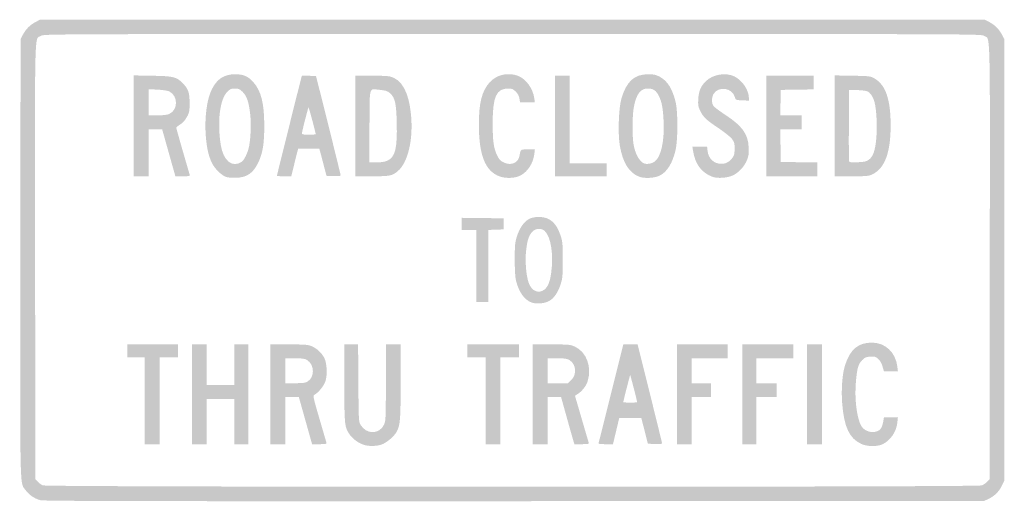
# Model space of a CAD drawing. Header units: inches. Extents: x -30 to 30, y -14.7 to 14.7.
import ezdxf

# ---------------------------------------------------------------- set-up
doc = ezdxf.new("R2010")
doc.units = ezdxf.units.IN
doc.header["$MEASUREMENT"] = 0

msp = doc.modelspace()

# ---------------------------------------------------------------- hatches: boundary and pattern name
h = msp.add_hatch(color=7)
edge = h.paths.add_edge_path()
edge.add_spline(control_points=[(-28.773, -14.612), (-29.124, -14.517), (-29.456, -14.29), (-29.664, -14.003), (-30.025, -13.505), (-30.002, -14.51), (-29.986, 0.143)], knot_values=[0, 0, 0, 0, 1, 1, 1, 2, 2, 2, 2], degree=3, periodic=0)
edge.add_line((-29.986, 0.143), (-29.972, 13.48))
edge.add_line((-29.972, 13.48), (-29.839, 13.734))
edge.add_spline(control_points=[(-29.839, 13.734), (-29.658, 14.079), (-29.407, 14.334), (-29.071, 14.513)], knot_values=[0, 0, 0, 0, 1, 1, 1, 1], degree=3, periodic=0)
edge.add_line((-29.071, 14.513), (-28.79, 14.662))
edge.add_line((-28.79, 14.662), (0, 14.662))
edge.add_line((0, 14.662), (28.79, 14.662))
edge.add_line((28.79, 14.662), (29.071, 14.513))
edge.add_spline(control_points=[(29.071, 14.513), (29.407, 14.334), (29.658, 14.079), (29.839, 13.734)], knot_values=[0, 0, 0, 0, 1, 1, 1, 1], degree=3, periodic=0)
edge.add_line((29.839, 13.734), (29.972, 13.48))
edge.add_line((29.972, 13.48), (29.972, 0.028))
edge.add_line((29.972, 0.028), (29.972, -13.424))
edge.add_line((29.972, -13.424), (29.815, -13.744))
edge.add_spline(control_points=[(29.815, -13.744), (29.637, -14.106), (29.364, -14.371), (28.99, -14.544)], knot_values=[0, 0, 0, 0, 1, 1, 1, 1], degree=3, periodic=0)
edge.add_line((28.99, -14.544), (28.734, -14.662))
edge.add_line((28.734, -14.662), (0.113, -14.673))
edge.add_spline(control_points=[(0.113, -14.673), (-22.837, -14.681), (-28.561, -14.669), (-28.773, -14.612)], knot_values=[0, 0, 0, 0, 1, 1, 1, 1], degree=3, periodic=0)
edge = h.paths.add_edge_path(flags=0)
edge.add_spline(control_points=[(28.609, -13.713), (28.708, -13.67), (28.853, -13.567), (28.931, -13.483)], knot_values=[0, 0, 0, 0, 1, 1, 1, 1], degree=3, periodic=0)
edge.add_line((28.931, -13.483), (29.071, -13.331))
edge.add_line((29.071, -13.331), (29.086, -0.075))
edge.add_spline(control_points=[(29.086, -0.075), (29.102, 14.633), (29.132, 13.431), (28.735, 13.676), (28.552, 13.79), (28.528, 13.79), (0, 13.79), (-28.528, 13.79), (-28.552, 13.79), (-28.735, 13.676), (-29.132, 13.431), (-29.102, 14.633), (-29.086, -0.075)], knot_values=[0, 0, 0, 0, 1, 1, 1, 2, 2, 2, 3, 3, 3, 4, 4, 4, 4], degree=3, periodic=0)
edge.add_line((-29.086, -0.075), (-29.071, -13.331))
edge.add_line((-29.071, -13.331), (-28.931, -13.483))
edge.add_spline(control_points=[(-28.931, -13.483), (-28.853, -13.567), (-28.714, -13.669), (-28.621, -13.71), (-28.365, -13.824), (28.342, -13.826), (28.609, -13.713)], knot_values=[0, 0, 0, 0, 1, 1, 1, 2, 2, 2, 2], degree=3, periodic=0)
h = msp.add_hatch(color=7)
edge = h.paths.add_edge_path()
edge.add_spline(control_points=[(-0.778, 5.113), (-1.653, 5.425), (-2.045, 6.404), (-2.045, 8.274), (-2.045, 9.608), (-1.861, 10.322), (-1.382, 10.852), (-0.963, 11.316), (-0.258, 11.474), (0.347, 11.24), (0.824, 11.056), (1.251, 10.467), (1.331, 9.883)], knot_values=[0, 0, 0, 0, 1, 1, 1, 2, 2, 2, 3, 3, 3, 4, 4, 4, 4], degree=3, periodic=0)
edge.add_line((1.331, 9.883), (1.366, 9.625))
edge.add_line((1.366, 9.625), (0.915, 9.625))
edge.add_line((0.915, 9.625), (0.465, 9.625))
edge.add_line((0.465, 9.625), (0.427, 9.857))
edge.add_spline(control_points=[(0.427, 9.857), (0.402, 10.015), (0.329, 10.151), (0.201, 10.28), (0.04, 10.44), (-0.028, 10.469), (-0.25, 10.469), (-0.985, 10.469), (-1.205, 9.976), (-1.204, 8.33), (-1.203, 7.249), (-1.142, 6.82), (-0.926, 6.378), (-0.813, 6.147), (-0.731, 6.061), (-0.533, 5.965), (-0.097, 5.754), (0.338, 5.926), (0.423, 6.341), (0.516, 6.795), (0.465, 6.754), (0.938, 6.754)], knot_values=[0, 0, 0, 0, 1, 1, 1, 2, 2, 2, 3, 3, 3, 4, 4, 4, 5, 5, 5, 6, 6, 6, 7, 7, 7, 7], degree=3, periodic=0)
edge.add_line((0.938, 6.754), (1.367, 6.754))
edge.add_line((1.367, 6.754), (1.333, 6.473))
edge.add_spline(control_points=[(1.333, 6.473), (1.267, 5.917), (0.926, 5.393), (0.484, 5.166), (0.157, 4.999), (-0.394, 4.976), (-0.778, 5.113)], knot_values=[0, 0, 0, 0, 1, 1, 1, 2, 2, 2, 2], degree=3, periodic=0)
h = msp.add_hatch(color=7)
edge = h.paths.add_edge_path()
edge.add_spline(control_points=[(12.197, 5.087), (11.517, 5.341), (11.13, 5.857), (11.003, 6.684)], knot_values=[0, 0, 0, 0, 1, 1, 1, 1], degree=3, periodic=0)
edge.add_line((11.003, 6.684), (10.966, 6.923))
edge.add_line((10.966, 6.923), (11.414, 6.923))
edge.add_line((11.414, 6.923), (11.862, 6.923))
edge.add_line((11.862, 6.923), (11.891, 6.663))
edge.add_spline(control_points=[(11.891, 6.663), (11.943, 6.201), (12.282, 5.882), (12.72, 5.882), (13.016, 5.882), (13.213, 5.991), (13.421, 6.269), (13.511, 6.391), (13.537, 6.509), (13.537, 6.809), (13.537, 7.154), (13.519, 7.217), (13.365, 7.41), (13.27, 7.529), (12.91, 7.817), (12.565, 8.049), (11.798, 8.565), (11.632, 8.721), (11.445, 9.104), (11.316, 9.368), (11.302, 9.452), (11.325, 9.844), (11.352, 10.323), (11.488, 10.634), (11.801, 10.93), (12.226, 11.334), (13.003, 11.459), (13.522, 11.208), (14, 10.976), (14.409, 10.371), (14.409, 9.894)], knot_values=[0, 0, 0, 0, 1, 1, 1, 2, 2, 2, 3, 3, 3, 4, 4, 4, 5, 5, 5, 6, 6, 6, 7, 7, 7, 8, 8, 8, 9, 9, 9, 10, 10, 10, 10], degree=3, periodic=0)
edge.add_line((14.409, 9.894), (14.409, 9.732))
edge.add_line((14.409, 9.732), (14.004, 9.749))
edge.add_spline(control_points=[(14.004, 9.749), (13.606, 9.765), (13.599, 9.768), (13.556, 9.936), (13.407, 10.512), (12.553, 10.643), (12.254, 10.136), (12.133, 9.932), (12.13, 9.577), (12.246, 9.41), (12.295, 9.341), (12.621, 9.096), (12.971, 8.866), (14.005, 8.185), (14.351, 7.707), (14.395, 6.895), (14.415, 6.529), (14.397, 6.384), (14.298, 6.123), (14.15, 5.73), (13.777, 5.329), (13.409, 5.166), (13.074, 5.018), (12.486, 4.979), (12.197, 5.087)], knot_values=[0, 0, 0, 0, 1, 1, 1, 2, 2, 2, 3, 3, 3, 4, 4, 4, 5, 5, 5, 6, 6, 6, 7, 7, 7, 8, 8, 8, 8], degree=3, periodic=0)
h = msp.add_hatch(color=7)
edge = h.paths.add_edge_path()
edge.add_line((-23.077, 8.194), (-23.077, 11.267))
edge.add_line((-23.077, 11.267), (-21.937, 11.247))
edge.add_spline(control_points=[(-21.937, 11.247), (-20.667, 11.225), (-20.475, 11.179), (-20.105, 10.809), (-19.755, 10.46), (-19.672, 10.225), (-19.672, 9.597), (-19.672, 9.077), (-19.685, 9.01), (-19.841, 8.728), (-19.953, 8.523), (-20.088, 8.374), (-20.247, 8.277), (-20.377, 8.198), (-20.485, 8.111), (-20.486, 8.084), (-20.487, 8.048), (-19.902, 6.004), (-19.666, 5.22), (-19.639, 5.132), (-19.684, 5.122), (-20.087, 5.122)], knot_values=[0, 0, 0, 0, 1, 1, 1, 2, 2, 2, 3, 3, 3, 4, 4, 4, 5, 5, 5, 6, 6, 6, 7, 7, 7, 7], degree=3, periodic=0)
edge.add_line((-20.087, 5.122), (-20.539, 5.122))
edge.add_line((-20.539, 5.122), (-20.59, 5.305))
edge.add_spline(control_points=[(-20.59, 5.305), (-20.619, 5.405), (-20.801, 6.051), (-20.994, 6.74)], knot_values=[0, 0, 0, 0, 1, 1, 1, 1], degree=3, periodic=0)
edge.add_line((-20.994, 6.74), (-21.347, 7.992))
edge.add_line((-21.347, 7.992), (-21.762, 7.992))
edge.add_line((-21.762, 7.992), (-22.176, 7.992))
edge.add_line((-22.176, 7.992), (-22.176, 6.557))
edge.add_line((-22.176, 6.557), (-22.176, 5.122))
edge.add_line((-22.176, 5.122), (-22.627, 5.122))
edge.add_line((-22.627, 5.122), (-23.077, 5.122))
edge.add_line((-23.077, 5.122), (-23.077, 8.194))
edge = h.paths.add_edge_path(flags=0)
edge.add_spline(control_points=[(-20.882, 8.935), (-20.36, 9.196), (-20.38, 10.034), (-20.914, 10.295), (-21.004, 10.339), (-21.321, 10.387), (-21.626, 10.401)], knot_values=[0, 0, 0, 0, 1, 1, 1, 2, 2, 2, 2], degree=3, periodic=0)
edge.add_line((-21.626, 10.401), (-22.176, 10.428))
edge.add_line((-22.176, 10.428), (-22.176, 9.632))
edge.add_line((-22.176, 9.632), (-22.176, 8.837))
edge.add_line((-22.176, 8.837), (-21.628, 8.837))
edge.add_spline(control_points=[(-21.628, 8.837), (-21.218, 8.837), (-21.029, 8.862), (-20.882, 8.935)], knot_values=[0, 0, 0, 0, 1, 1, 1, 1], degree=3, periodic=0)
h = msp.add_hatch(color=7)
edge = h.paths.add_edge_path()
edge.add_spline(control_points=[(-17.439, 5.077), (-17.719, 5.172), (-18.138, 5.579), (-18.304, 5.919), (-18.514, 6.348), (-18.623, 6.818), (-18.683, 7.551), (-18.773, 8.663), (-18.627, 9.809), (-18.317, 10.421), (-17.989, 11.068), (-17.565, 11.34), (-16.886, 11.337), (-16.383, 11.335), (-16.116, 11.219), (-15.792, 10.86), (-15.312, 10.329), (-15.122, 9.572), (-15.122, 8.189), (-15.122, 7.143), (-15.21, 6.57), (-15.451, 6.037), (-15.769, 5.334), (-16.148, 5.055), (-16.823, 5.03), (-17.058, 5.021), (-17.336, 5.043), (-17.439, 5.077)], knot_values=[0, 0, 0, 0, 1, 1, 1, 2, 2, 2, 3, 3, 3, 4, 4, 4, 5, 5, 5, 6, 6, 6, 7, 7, 7, 8, 8, 8, 9, 9, 9, 9], degree=3, periodic=0)
edge = h.paths.add_edge_path(flags=0)
edge.add_spline(control_points=[(-16.508, 5.997), (-16.342, 6.106), (-16.119, 6.568), (-16.045, 6.96), (-15.946, 7.479), (-15.916, 8.352), (-15.978, 8.893), (-16.065, 9.657), (-16.181, 10.003), (-16.435, 10.256), (-16.621, 10.443), (-16.68, 10.469), (-16.916, 10.469), (-17.154, 10.469), (-17.208, 10.445), (-17.391, 10.252), (-17.829, 9.791), (-17.99, 8.454), (-17.777, 7.053), (-17.628, 6.077), (-17.081, 5.621), (-16.508, 5.997)], knot_values=[0, 0, 0, 0, 1, 1, 1, 2, 2, 2, 3, 3, 3, 4, 4, 4, 5, 5, 5, 6, 6, 6, 7, 7, 7, 7], degree=3, periodic=0)
h = msp.add_hatch(color=7)
edge = h.paths.add_edge_path()
edge.add_spline(control_points=[(-14.353, 5.151), (-14.353, 5.178), (-13.003, 10.598), (-12.884, 11.048)], knot_values=[0, 0, 0, 0, 1, 1, 1, 1], degree=3, periodic=0)
edge.add_line((-12.884, 11.048), (-12.827, 11.262))
edge.add_line((-12.827, 11.262), (-12.397, 11.245))
edge.add_line((-12.397, 11.245), (-11.967, 11.229))
edge.add_line((-11.967, 11.229), (-11.22, 8.246))
edge.add_spline(control_points=[(-11.22, 8.246), (-10.809, 6.605), (-10.472, 5.23), (-10.471, 5.19), (-10.469, 5.135), (-10.576, 5.121), (-10.9, 5.134)], knot_values=[0, 0, 0, 0, 1, 1, 1, 2, 2, 2, 2], degree=3, periodic=0)
edge.add_line((-10.9, 5.134), (-11.331, 5.15))
edge.add_line((-11.331, 5.15), (-11.485, 5.741))
edge.add_spline(control_points=[(-11.485, 5.741), (-11.57, 6.066), (-11.668, 6.44), (-11.704, 6.571)], knot_values=[0, 0, 0, 0, 1, 1, 1, 1], degree=3, periodic=0)
edge.add_line((-11.704, 6.571), (-11.768, 6.811))
edge.add_line((-11.768, 6.811), (-12.41, 6.811))
edge.add_line((-12.41, 6.811), (-13.053, 6.811))
edge.add_line((-13.053, 6.811), (-13.103, 6.628))
edge.add_spline(control_points=[(-13.103, 6.628), (-13.131, 6.527), (-13.226, 6.147), (-13.314, 5.783)], knot_values=[0, 0, 0, 0, 1, 1, 1, 1], degree=3, periodic=0)
edge.add_line((-13.314, 5.783), (-13.475, 5.122))
edge.add_line((-13.475, 5.122), (-13.914, 5.122))
edge.add_spline(control_points=[(-13.914, 5.122), (-14.155, 5.122), (-14.353, 5.135), (-14.353, 5.151)], knot_values=[0, 0, 0, 0, 1, 1, 1, 1], degree=3, periodic=0)
edge = h.paths.add_edge_path(flags=0)
edge.add_spline(control_points=[(-11.989, 7.689), (-11.989, 7.783), (-12.406, 9.339), (-12.426, 9.319), (-12.456, 9.289), (-12.83, 7.819), (-12.832, 7.725), (-12.833, 7.675), (-12.712, 7.655), (-12.411, 7.655), (-12.179, 7.655), (-11.989, 7.67), (-11.989, 7.689)], knot_values=[0, 0, 0, 0, 1, 1, 1, 2, 2, 2, 3, 3, 3, 4, 4, 4, 4], degree=3, periodic=0)
h = msp.add_hatch(color=7)
edge = h.paths.add_edge_path()
edge.add_line((-9.568, 8.189), (-9.568, 11.257))
edge.add_line((-9.568, 11.257), (-8.626, 11.256))
edge.add_spline(control_points=[(-8.626, 11.256), (-8.107, 11.255), (-7.587, 11.232), (-7.469, 11.205), (-6.749, 11.037), (-6.316, 10.262), (-6.183, 8.9), (-6.033, 7.373), (-6.361, 5.961), (-6.988, 5.432), (-7.325, 5.148), (-7.457, 5.122), (-8.554, 5.122)], knot_values=[0, 0, 0, 0, 1, 1, 1, 2, 2, 2, 3, 3, 3, 4, 4, 4, 4], degree=3, periodic=0)
edge.add_line((-8.554, 5.122), (-9.568, 5.122))
edge.add_line((-9.568, 5.122), (-9.568, 8.189))
edge = h.paths.add_edge_path(flags=0)
edge.add_spline(control_points=[(-7.616, 6.076), (-7.144, 6.29), (-7.012, 6.824), (-7.049, 8.367), (-7.078, 9.582), (-7.154, 9.913), (-7.463, 10.185), (-7.616, 10.319), (-7.716, 10.353), (-8.064, 10.385), (-8.77, 10.451), (-8.694, 10.712), (-8.711, 8.175)], knot_values=[0, 0, 0, 0, 1, 1, 1, 2, 2, 2, 3, 3, 3, 4, 4, 4, 4], degree=3, periodic=0)
edge.add_line((-8.711, 8.175), (-8.726, 5.966))
edge.add_line((-8.726, 5.966), (-8.289, 5.967))
edge.add_spline(control_points=[(-8.289, 5.967), (-7.982, 5.968), (-7.782, 6.001), (-7.616, 6.076)], knot_values=[0, 0, 0, 0, 1, 1, 1, 1], degree=3, periodic=0)
for points in [[(2.589, 8.189), (2.589, 11.257), (3.039, 11.257), (3.49, 11.257), (3.49, 8.583), (3.49, 5.91), (4.615, 5.91), (5.741, 5.91), (5.741, 5.516), (5.741, 5.122), (4.165, 5.122), (2.589, 5.122), (2.589, 8.189)], [(15.478, 8.189), (15.478, 11.257), (16.914, 11.257), (18.349, 11.257), (18.349, 10.836), (18.349, 10.415), (17.35, 10.4), (16.351, 10.385), (16.335, 9.611), (16.32, 8.837), (16.968, 8.837), (17.617, 8.837), (17.617, 8.415), (17.617, 7.992), (16.969, 7.992), (16.32, 7.992), (16.335, 6.993), (16.351, 5.994), (17.462, 5.979), (18.574, 5.964), (18.574, 5.543), (18.574, 5.122), (17.026, 5.122), (15.478, 5.122), (15.478, 8.189)], [(-2.195, -0.338), (-2.195, 1.857), (-2.645, 1.857), (-3.096, 1.857), (-3.096, 2.224), (-3.096, 2.591), (-1.815, 2.576), (-0.535, 2.561), (-0.535, 2.223), (-0.535, 1.886), (-0.999, 1.869), (-1.463, 1.853), (-1.463, -0.34), (-1.463, -2.533), (-1.829, -2.533), (-2.195, -2.533), (-2.195, -0.338)], [(-22.402, -8.555), (-22.402, -5.91), (-22.936, -5.91), (-23.471, -5.91), (-23.471, -5.516), (-23.471, -5.122), (-21.923, -5.122), (-20.375, -5.122), (-20.375, -5.516), (-20.375, -5.91), (-20.938, -5.91), (-21.501, -5.91), (-21.501, -8.555), (-21.501, -11.201), (-21.951, -11.201), (-22.402, -11.201), (-22.402, -8.555)], [(-19.531, -8.161), (-19.531, -5.122), (-19.081, -5.122), (-18.63, -5.122), (-18.63, -6.36), (-18.63, -7.598), (-17.786, -7.598), (-16.942, -7.598), (-16.942, -6.36), (-16.942, -5.122), (-16.52, -5.122), (-16.098, -5.122), (-16.098, -8.161), (-16.098, -11.201), (-16.52, -11.201), (-16.942, -11.201), (-16.942, -9.822), (-16.942, -8.443), (-17.786, -8.443), (-18.63, -8.443), (-18.63, -9.822), (-18.63, -11.201), (-19.081, -11.201), (-19.531, -11.201), (-19.531, -8.161)], [(-1.632, -8.555), (-1.632, -5.91), (-2.195, -5.91), (-2.758, -5.91), (-2.758, -5.516), (-2.758, -5.122), (-1.182, -5.122), (0.394, -5.122), (0.394, -5.516), (0.394, -5.91), (-0.169, -5.91), (-0.732, -5.91), (-0.732, -8.555), (-0.732, -11.201), (-1.182, -11.201), (-1.632, -11.201), (-1.632, -8.555)], [(10.019, -8.161), (10.019, -5.122), (11.567, -5.122), (13.114, -5.122), (13.114, -5.544), (13.114, -5.966), (12.017, -5.966), (10.919, -5.966), (10.919, -6.726), (10.919, -7.486), (11.51, -7.486), (12.101, -7.486), (12.101, -7.908), (12.101, -8.33), (11.51, -8.33), (10.919, -8.33), (10.919, -9.765), (10.919, -11.201), (10.469, -11.201), (10.019, -11.201), (10.019, -8.161)], [(14.015, -8.161), (14.015, -5.122), (15.563, -5.122), (17.111, -5.122), (17.111, -5.544), (17.111, -5.966), (15.985, -5.966), (14.859, -5.966), (14.859, -6.726), (14.859, -7.486), (15.478, -7.486), (16.098, -7.486), (16.098, -7.908), (16.098, -8.33), (15.478, -8.33), (14.859, -8.33), (14.859, -9.765), (14.859, -11.201), (14.437, -11.201), (14.015, -11.201), (14.015, -8.161)], [(17.955, -8.161), (17.955, -5.122), (18.405, -5.122), (18.856, -5.122), (18.856, -8.161), (18.856, -11.201), (18.405, -11.201), (17.955, -11.201), (17.955, -8.161)]]:
    msp.add_hatch(color=7).paths.add_polyline_path(points)
h = msp.add_hatch(color=7)
edge = h.paths.add_edge_path()
edge.add_spline(control_points=[(7.742, 5.09), (7.112, 5.324), (6.732, 5.924), (6.545, 6.979), (6.421, 7.683), (6.472, 9.275), (6.638, 9.843), (6.946, 10.902), (7.424, 11.339), (8.274, 11.338), (8.633, 11.338), (8.74, 11.314), (8.992, 11.176), (9.453, 10.923), (9.744, 10.457), (9.943, 9.653), (10.087, 9.072), (10.086, 7.346), (9.942, 6.726), (9.757, 5.928), (9.43, 5.395), (8.986, 5.168), (8.685, 5.013), (8.055, 4.974), (7.742, 5.09)], knot_values=[0, 0, 0, 0, 1, 1, 1, 2, 2, 2, 3, 3, 3, 4, 4, 4, 5, 5, 5, 6, 6, 6, 7, 7, 7, 8, 8, 8, 8], degree=3, periodic=0)
edge = h.paths.add_edge_path(flags=0)
edge.add_spline(control_points=[(8.666, 6.013), (9.048, 6.298), (9.262, 7.235), (9.214, 8.415), (9.181, 9.244), (9.106, 9.651), (8.918, 10.024), (8.755, 10.347), (8.573, 10.469), (8.255, 10.469), (7.809, 10.469), (7.566, 10.158), (7.406, 9.385), (7.303, 8.885), (7.287, 7.647), (7.377, 7.092), (7.473, 6.499), (7.726, 6.034), (8.021, 5.905), (8.18, 5.835), (8.5, 5.888), (8.666, 6.013)], knot_values=[0, 0, 0, 0, 1, 1, 1, 2, 2, 2, 3, 3, 3, 4, 4, 4, 5, 5, 5, 6, 6, 6, 7, 7, 7, 7], degree=3, periodic=0)
h = msp.add_hatch(color=7)
edge = h.paths.add_edge_path()
edge.add_line((19.644, 8.195), (19.644, 11.267))
edge.add_line((19.644, 11.267), (20.727, 11.248))
edge.add_spline(control_points=[(20.727, 11.248), (21.794, 11.229), (21.815, 11.226), (22.076, 11.073), (22.746, 10.679), (23.046, 9.796), (23.046, 8.218), (23.046, 6.559), (22.688, 5.605), (21.93, 5.238), (21.715, 5.134), (21.585, 5.122), (20.667, 5.122)], knot_values=[0, 0, 0, 0, 1, 1, 1, 2, 2, 2, 3, 3, 3, 4, 4, 4, 4], degree=3, periodic=0)
edge.add_line((20.667, 5.122), (19.644, 5.122))
edge.add_line((19.644, 5.122), (19.644, 8.195))
edge = h.paths.add_edge_path(flags=0)
edge.add_spline(control_points=[(21.708, 6.122), (21.978, 6.315), (22.113, 6.705), (22.176, 7.483), (22.234, 8.195), (22.179, 9.232), (22.06, 9.653), (21.967, 9.982), (21.804, 10.221), (21.619, 10.298), (21.53, 10.335), (21.245, 10.37), (20.986, 10.375)], knot_values=[0, 0, 0, 0, 1, 1, 1, 2, 2, 2, 3, 3, 3, 4, 4, 4, 4], degree=3, periodic=0)
edge.add_line((20.986, 10.375), (20.516, 10.385))
edge.add_line((20.516, 10.385), (20.501, 8.246))
edge.add_spline(control_points=[(20.501, 8.246), (20.493, 7.07), (20.5, 6.072), (20.516, 6.03), (20.539, 5.97), (20.656, 5.958), (21.041, 5.976), (21.434, 5.995), (21.572, 6.025), (21.708, 6.122)], knot_values=[0, 0, 0, 0, 1, 1, 1, 2, 2, 2, 3, 3, 3, 3], degree=3, periodic=0)
h = msp.add_hatch(color=7)
edge = h.paths.add_edge_path()
edge.add_spline(control_points=[(1.161, -2.566), (0.725, -2.404), (0.393, -1.936), (0.218, -1.238), (0.167, -1.034), (0.141, -0.593), (0.141, 0.056), (0.141, 0.915), (0.157, 1.092), (0.265, 1.436), (0.416, 1.915), (0.656, 2.288), (0.935, 2.476), (1.241, 2.681), (1.843, 2.703), (2.194, 2.522), (2.526, 2.351), (2.763, 2.026), (2.931, 1.514), (3.056, 1.133), (3.068, 1.008), (3.068, 0.028), (3.068, -0.918), (3.053, -1.087), (2.943, -1.436), (2.783, -1.945), (2.54, -2.307), (2.25, -2.47), (1.959, -2.634), (1.461, -2.678), (1.161, -2.566)], knot_values=[0, 0, 0, 0, 1, 1, 1, 2, 2, 2, 3, 3, 3, 4, 4, 4, 5, 5, 5, 6, 6, 6, 7, 7, 7, 8, 8, 8, 9, 9, 9, 10, 10, 10, 10], degree=3, periodic=0)
edge = h.paths.add_edge_path(flags=0)
edge.add_spline(control_points=[(1.959, -1.773), (2.172, -1.594), (2.283, -1.314), (2.36, -0.766), (2.515, 0.348), (2.347, 1.438), (1.966, 1.792), (1.77, 1.975), (1.415, 1.959), (1.224, 1.759), (1.003, 1.528), (0.908, 1.248), (0.836, 0.615), (0.762, -0.03), (0.829, -0.902), (0.988, -1.364), (1.164, -1.877), (1.612, -2.066), (1.959, -1.773)], knot_values=[0, 0, 0, 0, 1, 1, 1, 2, 2, 2, 3, 3, 3, 4, 4, 4, 5, 5, 5, 6, 6, 6, 6], degree=3, periodic=0)
h = msp.add_hatch(color=7)
edge = h.paths.add_edge_path()
edge.add_line((-14.747, -8.161), (-14.747, -5.122))
edge.add_line((-14.747, -5.122), (-13.607, -5.123))
edge.add_spline(control_points=[(-13.607, -5.123), (-12.583, -5.124), (-12.441, -5.136), (-12.214, -5.239), (-11.901, -5.38), (-11.622, -5.642), (-11.468, -5.938), (-11.301, -6.257), (-11.266, -6.977), (-11.397, -7.372), (-11.491, -7.655), (-11.818, -8.055), (-12.065, -8.19), (-12.163, -8.244), (-12.146, -8.326), (-11.767, -9.626), (-11.546, -10.384), (-11.352, -11.048), (-11.335, -11.102), (-11.309, -11.19), (-11.353, -11.201), (-11.757, -11.201)], knot_values=[0, 0, 0, 0, 1, 1, 1, 2, 2, 2, 3, 3, 3, 4, 4, 4, 5, 5, 5, 6, 6, 6, 7, 7, 7, 7], degree=3, periodic=0)
edge.add_line((-11.757, -11.201), (-12.209, -11.201))
edge.add_line((-12.209, -11.201), (-12.26, -11.018))
edge.add_spline(control_points=[(-12.26, -11.018), (-12.288, -10.917), (-12.47, -10.271), (-12.663, -9.583)], knot_values=[0, 0, 0, 0, 1, 1, 1, 1], degree=3, periodic=0)
edge.add_line((-12.663, -9.583), (-13.015, -8.33))
edge.add_line((-13.015, -8.33), (-13.431, -8.33))
edge.add_line((-13.431, -8.33), (-13.846, -8.33))
edge.add_line((-13.846, -8.33), (-13.846, -9.765))
edge.add_line((-13.846, -9.765), (-13.846, -11.201))
edge.add_line((-13.846, -11.201), (-14.296, -11.201))
edge.add_line((-14.296, -11.201), (-14.747, -11.201))
edge.add_line((-14.747, -11.201), (-14.747, -8.161))
edge = h.paths.add_edge_path(flags=0)
edge.add_spline(control_points=[(-12.491, -7.39), (-12.039, -7.123), (-12.052, -6.357), (-12.512, -6.077), (-12.66, -5.986), (-12.796, -5.967), (-13.269, -5.966)], knot_values=[0, 0, 0, 0, 1, 1, 1, 2, 2, 2, 2], degree=3, periodic=0)
edge.add_line((-13.269, -5.966), (-13.846, -5.966))
edge.add_line((-13.846, -5.966), (-13.846, -6.726))
edge.add_line((-13.846, -6.726), (-13.846, -7.486))
edge.add_line((-13.846, -7.486), (-13.25, -7.486))
edge.add_spline(control_points=[(-13.25, -7.486), (-12.789, -7.486), (-12.617, -7.464), (-12.491, -7.39)], knot_values=[0, 0, 0, 0, 1, 1, 1, 1], degree=3, periodic=0)
h = msp.add_hatch(color=7)
edge = h.paths.add_edge_path()
edge.add_spline(control_points=[(-9.079, -11.232), (-9.405, -11.116), (-9.72, -10.886), (-9.907, -10.628), (-10.231, -10.18), (-10.244, -10.06), (-10.244, -7.476)], knot_values=[0, 0, 0, 0, 1, 1, 1, 2, 2, 2, 2], degree=3, periodic=0)
edge.add_line((-10.244, -7.476), (-10.244, -5.122))
edge.add_line((-10.244, -5.122), (-9.825, -5.122))
edge.add_line((-9.825, -5.122), (-9.405, -5.122))
edge.add_line((-9.405, -5.122), (-9.388, -7.472))
edge.add_spline(control_points=[(-9.388, -7.472), (-9.372, -9.725), (-9.367, -9.83), (-9.256, -10.019), (-8.9, -10.624), (-8.1, -10.616), (-7.822, -10.004), (-7.721, -9.781), (-7.713, -9.611), (-7.712, -7.444)], knot_values=[0, 0, 0, 0, 1, 1, 1, 2, 2, 2, 3, 3, 3, 3], degree=3, periodic=0)
edge.add_line((-7.712, -7.444), (-7.711, -5.122))
edge.add_line((-7.711, -5.122), (-7.261, -5.122))
edge.add_line((-7.261, -5.122), (-6.811, -5.122))
edge.add_line((-6.811, -5.122), (-6.811, -7.371))
edge.add_spline(control_points=[(-6.811, -7.371), (-6.811, -9.677), (-6.836, -10.016), (-7.04, -10.419), (-7.185, -10.705), (-7.664, -11.118), (-7.975, -11.224), (-8.293, -11.332), (-8.788, -11.336), (-9.079, -11.232)], knot_values=[0, 0, 0, 0, 1, 1, 1, 2, 2, 2, 3, 3, 3, 3], degree=3, periodic=0)
h = msp.add_hatch(color=7)
edge = h.paths.add_edge_path()
edge.add_line((1.238, -8.161), (1.238, -5.122))
edge.add_line((1.238, -5.122), (2.378, -5.123))
edge.add_spline(control_points=[(2.378, -5.123), (3.456, -5.123), (3.533, -5.13), (3.802, -5.256), (4.517, -5.588), (4.848, -6.479), (4.585, -7.363), (4.499, -7.652), (4.236, -7.983), (3.946, -8.166)], knot_values=[0, 0, 0, 0, 1, 1, 1, 2, 2, 2, 3, 3, 3, 3], degree=3, periodic=0)
edge.add_line((3.946, -8.166), (3.811, -8.251))
edge.add_line((3.811, -8.251), (4.221, -9.656))
edge.add_spline(control_points=[(4.221, -9.656), (4.446, -10.428), (4.642, -11.092), (4.657, -11.13), (4.677, -11.183), (4.57, -11.201), (4.23, -11.201)], knot_values=[0, 0, 0, 0, 1, 1, 1, 2, 2, 2, 2], degree=3, periodic=0)
edge.add_line((4.23, -11.201), (3.775, -11.201))
edge.add_line((3.775, -11.201), (3.687, -10.905))
edge.add_spline(control_points=[(3.687, -10.905), (3.639, -10.743), (3.456, -10.097), (3.282, -9.47)], knot_values=[0, 0, 0, 0, 1, 1, 1, 1], degree=3, periodic=0)
edge.add_line((3.282, -9.47), (2.964, -8.33))
edge.add_line((2.964, -8.33), (2.551, -8.33))
edge.add_line((2.551, -8.33), (2.139, -8.33))
edge.add_line((2.139, -8.33), (2.139, -9.765))
edge.add_line((2.139, -9.765), (2.139, -11.201))
edge.add_line((2.139, -11.201), (1.689, -11.201))
edge.add_line((1.689, -11.201), (1.238, -11.201))
edge.add_line((1.238, -11.201), (1.238, -8.161))
edge = h.paths.add_edge_path(flags=0)
edge.add_spline(control_points=[(3.575, -7.303), (3.938, -6.966), (3.887, -6.329), (3.479, -6.08), (3.324, -5.986), (3.195, -5.967), (2.716, -5.966)], knot_values=[0, 0, 0, 0, 1, 1, 1, 2, 2, 2, 2], degree=3, periodic=0)
edge.add_line((2.716, -5.966), (2.139, -5.966))
edge.add_line((2.139, -5.966), (2.139, -6.726))
edge.add_line((2.139, -6.726), (2.139, -7.486))
edge.add_line((2.139, -7.486), (2.759, -7.486))
edge.add_line((2.759, -7.486), (3.379, -7.486))
edge.add_line((3.379, -7.486), (3.575, -7.303))
h = msp.add_hatch(color=7)
edge = h.paths.add_edge_path()
edge.add_spline(control_points=[(5.257, -11.102), (5.273, -11.048), (5.592, -9.775), (5.967, -8.274), (6.341, -6.773), (6.672, -5.449), (6.703, -5.333)], knot_values=[0, 0, 0, 0, 1, 1, 1, 2, 2, 2, 2], degree=3, periodic=0)
edge.add_line((6.703, -5.333), (6.759, -5.122))
edge.add_line((6.759, -5.122), (7.193, -5.122))
edge.add_line((7.193, -5.122), (7.628, -5.122))
edge.add_line((7.628, -5.122), (8.375, -8.119))
edge.add_spline(control_points=[(8.375, -8.119), (8.785, -9.768), (9.121, -11.136), (9.12, -11.161), (9.119, -11.185), (8.924, -11.198), (8.686, -11.189)], knot_values=[0, 0, 0, 0, 1, 1, 1, 2, 2, 2, 2], degree=3, periodic=0)
edge.add_line((8.686, -11.189), (8.254, -11.173))
edge.add_line((8.254, -11.173), (8.053, -10.385))
edge.add_line((8.053, -10.385), (7.852, -9.597))
edge.add_line((7.852, -9.597), (7.181, -9.597))
edge.add_line((7.181, -9.597), (6.51, -9.597))
edge.add_line((6.51, -9.597), (6.318, -10.399))
edge.add_line((6.318, -10.399), (6.126, -11.201))
edge.add_line((6.126, -11.201), (5.677, -11.201))
edge.add_spline(control_points=[(5.677, -11.201), (5.275, -11.201), (5.23, -11.19), (5.257, -11.102)], knot_values=[0, 0, 0, 0, 1, 1, 1, 1], degree=3, periodic=0)
edge = h.paths.add_edge_path(flags=0)
edge.add_spline(control_points=[(7.598, -8.638), (7.598, -8.566), (7.188, -6.977), (7.173, -6.992), (7.155, -7.01), (6.754, -8.585), (6.754, -8.637), (6.754, -8.654), (6.944, -8.668), (7.176, -8.668), (7.409, -8.668), (7.598, -8.655), (7.598, -8.638)], knot_values=[0, 0, 0, 0, 1, 1, 1, 2, 2, 2, 3, 3, 3, 4, 4, 4, 4], degree=3, periodic=0)
h = msp.add_hatch(color=7)
edge = h.paths.add_edge_path()
edge.add_spline(control_points=[(21.248, -11.181), (20.531, -10.845), (20.211, -10.167), (20.095, -8.738), (20.027, -7.902), (20.096, -6.939), (20.262, -6.41), (20.567, -5.434), (21.055, -5.017), (21.895, -5.012), (22.713, -5.008), (23.351, -5.606), (23.453, -6.473)], knot_values=[0, 0, 0, 0, 1, 1, 1, 2, 2, 2, 3, 3, 3, 4, 4, 4, 4], degree=3, periodic=0)
edge.add_line((23.453, -6.473), (23.487, -6.754))
edge.add_line((23.487, -6.754), (23.061, -6.754))
edge.add_line((23.061, -6.754), (22.635, -6.754))
edge.add_line((22.635, -6.754), (22.546, -6.45))
edge.add_spline(control_points=[(22.546, -6.45), (22.486, -6.243), (22.399, -6.096), (22.277, -5.993), (22.118, -5.859), (22.061, -5.845), (21.79, -5.867), (21.525, -5.889), (21.457, -5.921), (21.299, -6.093), (21.07, -6.342), (21.007, -6.56), (20.932, -7.354), (20.832, -8.413), (20.982, -9.643), (21.268, -10.108), (21.464, -10.426), (21.95, -10.56), (22.284, -10.387), (22.451, -10.301), (22.542, -10.127), (22.602, -9.78)], knot_values=[0, 0, 0, 0, 1, 1, 1, 2, 2, 2, 3, 3, 3, 4, 4, 4, 5, 5, 5, 6, 6, 6, 7, 7, 7, 7], degree=3, periodic=0)
edge.add_line((22.602, -9.78), (22.639, -9.568))
edge.add_line((22.639, -9.568), (23.063, -9.568))
edge.add_line((23.063, -9.568), (23.487, -9.568))
edge.add_line((23.487, -9.568), (23.454, -9.881))
edge.add_spline(control_points=[(23.454, -9.881), (23.396, -10.448), (23.026, -10.989), (22.547, -11.207), (22.206, -11.361), (21.609, -11.349), (21.248, -11.181)], knot_values=[0, 0, 0, 0, 1, 1, 1, 2, 2, 2, 2], degree=3, periodic=0)

doc.saveas('drawing.dxf')
